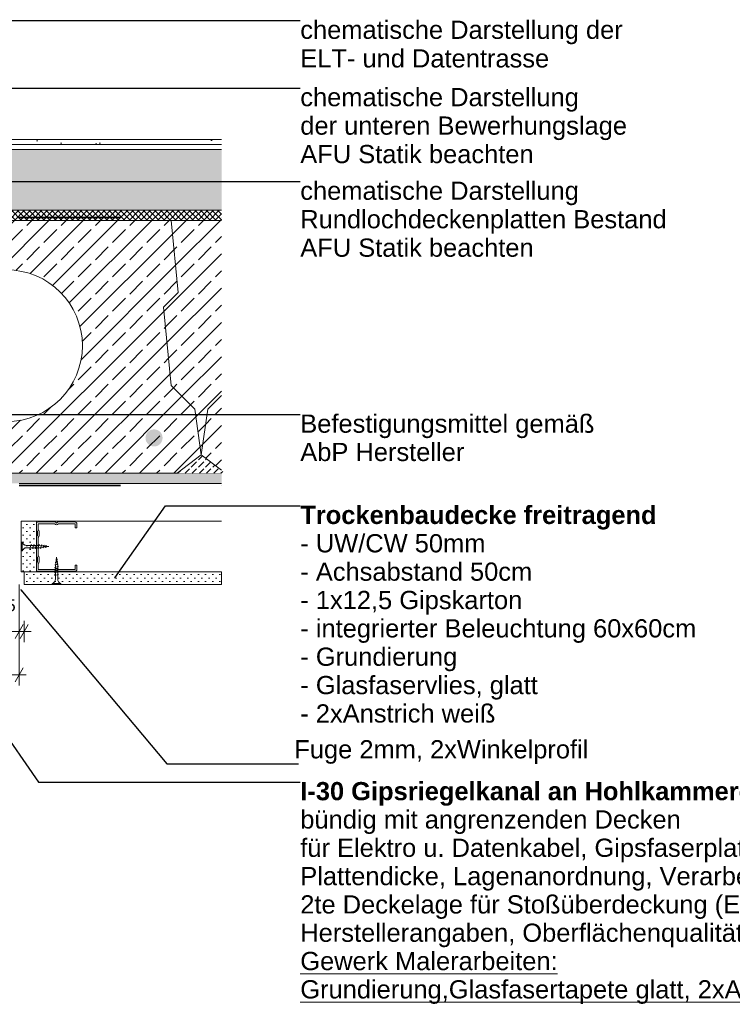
# Model space of a CAD drawing. Header units: metres. Extents: x -1.1 to 13.1, y -2.2 to 1.8.
# Tile 45 of 63: x 6.4 to 7.1, y -2.2 to -1.2. Entities that reach past the tile are written whole.
import ezdxf

# ---------------------------------------------------------------- set-up
doc = ezdxf.new("R2010")
doc.units = ezdxf.units.M
doc.header["$MEASUREMENT"] = 0
for name, pattern in [('Strichlinie eng', [0.023, 0.015, -0.008]), ('VERDECKT', [0.005625, 0.00375, -0.001875]), ('Wipeout_Contour', [1, 0, -1])]:
    doc.linetypes.add(name, pattern=pattern)
for name, color, linetype in [('152 - Bemaßung_ Beschriftung.Ausbau', 7, 'Continuous'), ('301 - Elemente.Linie', 7, 'Continuous'), ('302 - Elemente.Schraffur', 7, 'Continuous'), ('603 - Struktur.Bodenplatte_ Decke Roh', 7, 'Continuous'), ('650 - Abdeckung.Fußboden Aufbau', 7, 'Continuous'), ('651 - Abdeckung.Decke abgehängt_ bekleidet', 7, 'Continuous'), ('Neubau_651 - Abdeckung.Decke abgehängt_ bekleidet', 7, 'Continuous'), ('Neubau_660 - Unterkonstruktion.Trockenbau', 7, 'Continuous')]:
    doc.layers.add(name, color=color, linetype=linetype)
doc.styles.add('ERSTELLTER_STIL_1', font='txt')
doc.styles.add('ERSTELLTER_STIL_2', font='txt')
doc.dimstyles.new('ERSTELLTER_STIL__4', dxfattribs={"dimtxt": 0.18, "dimasz": 0.001824, "dimexe": 0.18, "dimexo": 0.0625, "dimgap": 0, "dimtad": 0, "dimtih": 1, "dimtoh": 1, "dimdec": 4, "dimzin": 0, "dimdsep": 46, "dimcen": 0.09, "dimadec": 0, "dimazin": 0, "dimtfac": 1, "dimtdec": 4, "dimtmove": 0, "dimatfit": 3, "dimldrblk": 'ARROWHEAD_11', "dimfxl": 1, "dimtolj": 1, "dimtzin": 0, "dimarcsym": 0})
doc.dimstyles.new('ERSTELLTER_STIL__7', dxfattribs={"dimtxt": 0.018, "dimasz": 0.01064, "dimexe": 0.18, "dimexo": 0.0625, "dimgap": 0, "dimtad": 1, "dimtih": 1, "dimtoh": 1, "dimzin": 0, "dimdsep": 46, "dimtxsty": 'ERSTELLTER_STIL_1', "dimblk": 'ARROWHEAD_2', "dimblk1": 'ARROWHEAD_2', "dimblk2": 'ARROWHEAD_2', "dimcen": 0.09, "dimse1": 1, "dimse2": 1, "dimclrd": 7, "dimclre": 7, "dimclrt": 7, "dimazin": 0, "dimtfac": 1, "dimtdec": 4, "dimtmove": 0, "dimatfit": 3, "dimfxl": 1, "dimtolj": 1, "dimtzin": 0, "dimarcsym": 0})
doc.dimstyles.new('ERSTELLTER_STIL__8', dxfattribs={"dimtxt": 0.018, "dimasz": 0.01064, "dimexe": 0.18, "dimexo": 0.0625, "dimgap": 0, "dimtad": 1, "dimtih": 1, "dimtoh": 1, "dimzin": 0, "dimdsep": 46, "dimtxsty": 'ERSTELLTER_STIL_1', "dimblk": 'ARROWHEAD_2', "dimblk1": 'ARROWHEAD_2', "dimblk2": 'ARROWHEAD_2', "dimcen": 0.09, "dimclrd": 7, "dimclre": 7, "dimclrt": 7, "dimazin": 0, "dimtfac": 1, "dimtdec": 4, "dimtmove": 0, "dimatfit": 3, "dimfxl": 1, "dimtolj": 1, "dimtzin": 0, "dimarcsym": 0})
pattern_1 = [(45, (-2.272466, -8.022156), (-0.016970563, 0.016970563), []), (45, (-2.280952, -8.01367), (-0.016970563, 0.016970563), [0.018, -0.006])]
pattern_2 = [(45, (-2.2724663, -8.0221557), (-0.003535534, 0.003535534), [0, -0.005])]
pattern_3 = [(45, (-2.272466, -8.022156), (-0.007071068, 0.007071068), [0.0075, -0.0025]), (45, (-2.272466, -8.015085), (-0.007071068, 0.007071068), [0.0075, -0.0025])]

# ---------------------------------------------------------------- blocks, each defined once
blk = doc.blocks.new('*D78', base_point=(-2.27247, -8.02216))
at = {"layer": '152 - Bemaßung_ Beschriftung.Ausbau', "color": 7, "linetype": 'Continuous', "lineweight": 5}
for p, q in [((5.62156, -1.80662), (5.61348, -1.82062)), ((5.61752, -1.82412), (5.61752, -1.80312)), ((6.41348, -1.82062), (6.42156, -1.80662)), ((6.41752, -1.82412), (6.41752, -1.80312)), ((5.61752, -1.81362), (6.41752, -1.81362))]:
    blk.add_line(p, q, dxfattribs=at)
at = {"layer": '152 - Bemaßung_ Beschriftung.Ausbau', "color": 7, "lineweight": 5, "char_height": 0.018, "attachment_point": 7, "style": 'ERSTELLTER_STIL_1'}
for s, insert in [('\\A1;{\\pql;\\fArial|b0|i0|c0|p38;0\\fArial|b0|i0|c0|p38;\\A1{\\H.66x;\\S5^  ;}}', (6.3908, -1.81031)), ('\\A1;{\\pql;\\fArial|b0|i0|c0|p38;80}', (5.99253, -1.81002))]:
    blk.add_mtext(s, dxfattribs=dict(at, insert=insert))
blk = doc.blocks.new('ARROWHEAD_2')
at = {"color": 0, "linetype": 'Continuous', "lineweight": 0}
for p, q in [((0, 0), (-1, 0)), ((-0.378, -0.655), (0.378, 0.655))]:
    blk.add_line(p, q, dxfattribs=at)
blk = doc.blocks.new('*D79', base_point=(-2.27247, -8.02216))
at = {"layer": '152 - Bemaßung_ Beschriftung.Ausbau', "color": 7, "linetype": 'Continuous', "lineweight": 5}
for p, q in [((6.41348, -1.82062), (6.42156, -1.80662)), ((6.41752, -1.82412), (6.41752, -1.80312)), ((6.42656, -1.80662), (6.41848, -1.82062)), ((6.42252, -1.82412), (6.42252, -1.80312)), ((6.41752, -1.81362), (6.42252, -1.81362)), ((6.42252, -1.81362), (6.42937, -1.81362))]:
    blk.add_line(p, q, dxfattribs=at)
blk = doc.blocks.new('*D80', base_point=(-2.27247, -8.02216))
at = {"layer": '152 - Bemaßung_ Beschriftung.Ausbau', "color": 7, "linetype": 'Continuous', "lineweight": 5}
for p, q in [((5.61752, -1.86689), (5.61752, -1.76716)), ((6.41752, -1.86689), (6.41752, -1.76716)), ((5.61068, -1.85639), (5.61752, -1.85639)), ((5.62156, -1.84939), (5.61348, -1.86339)), ((5.61752, -1.85639), (6.41752, -1.85639)), ((6.41348, -1.86339), (6.42156, -1.84939)), ((6.41752, -1.85639), (6.42437, -1.85639))]:
    blk.add_line(p, q, dxfattribs=at)
at = {"layer": '152 - Bemaßung_ Beschriftung.Ausbau', "color": 7, "lineweight": 5, "insert": (6.00386, -1.85279), "char_height": 0.018, "attachment_point": 7, "style": 'ERSTELLTER_STIL_1'}
blk.add_mtext('\\A1;{\\pql;\\fArial|b0|i0|c0|p38;80}', dxfattribs=at)
blk = doc.blocks.new('ARROWHEAD_11')
at = {"color": 0, "linetype": 'Continuous', "lineweight": 0}
blk.add_line((0, 0), (-1, 0), dxfattribs=at)
at = {"color": 0, "linetype": 'Continuous', "lineweight": 0, "const_width": 0.25, "flags": 128}
blk.add_lwpolyline([(-0.125, 0, 1), (0.125, 0, 1)], format="xyb", close=True, dxfattribs=at)

msp = doc.modelspace()

# ---------------------------------------------------------------- hatches: boundary and pattern name
at = {"layer": '302 - Elemente.Schraffur', "linetype": 'Continuous', "lineweight": 5}
h = msp.add_hatch(dxfattribs=at)
h.set_pattern_fill('Beton__Stahlbeton_0002', style=0, pattern_type=2)
h.set_pattern_definition(pattern_1)
h.paths.add_polyline_path([(6.56015, -1.49308), (6.56783, -1.57054), (6.59109, -1.5938), (6.59752, -1.63884), (6.60396, -1.5938), (6.61752, -1.58024), (6.61752, -1.40716), (6.56783, -1.40716), (6.57476, -1.47848)])
at = {"layer": '603 - Struktur.Bodenplatte_ Decke Roh', "linetype": 'Continuous', "lineweight": 5}
h = msp.add_hatch(dxfattribs=at)
h.set_pattern_fill('Beton__Stahlbeton_0002', style=0, pattern_type=2)
h.set_pattern_definition(pattern_1)
h.paths.add_polyline_path([(6.04722, -1.40716), (6.04029, -1.47848), (6.05489, -1.49308), (6.04722, -1.57054), (6.02396, -1.5938), (6.01752, -1.63884), (6.04128, -1.65716), (6.57377, -1.65716), (6.59752, -1.63884), (6.59109, -1.5938), (6.56783, -1.57054), (6.56015, -1.49308), (6.57476, -1.47848), (6.56783, -1.40716)])
h.paths.add_polyline_path([(6.13502, -1.53107, 1), (6.28502, -1.53107, 1)], flags=0)
h.paths.add_polyline_path([(6.33002, -1.53107, 1), (6.48002, -1.53107, 1)], flags=0)
h = msp.add_hatch(dxfattribs=at)
h.set_pattern_fill('Beton__Stahlbeton_0002', style=0, pattern_type=2)
h.set_pattern_definition(pattern_1)
h.paths.add_polyline_path([(6.61752, -1.58024), (6.60396, -1.5938), (6.59752, -1.63884), (6.61752, -1.65426)])
at = {"layer": '603 - Struktur.Bodenplatte_ Decke Roh', "linetype": 'Continuous', "lineweight": 0, "true_color": 0x000000}
msp.add_hatch(color=18, dxfattribs=at).paths.add_polyline_path([(6.55926, -1.62223, -1), (6.54236, -1.62223, -1)])
at = {"layer": '603 - Struktur.Bodenplatte_ Decke Roh', "linetype": 'Continuous', "lineweight": 5}
h = msp.add_hatch(dxfattribs=at)
h.set_pattern_fill('Gips_0002', style=0, pattern_type=2)
h.set_pattern_definition(pattern_2)
h.paths.add_polyline_path([(5.41752, -1.65716), (5.41752, -1.66716), (6.61752, -1.66716), (6.61752, -1.65716)])
h = msp.add_hatch(dxfattribs=at)
h.set_pattern_fill('Gips_0002', style=0, pattern_type=2)
h.set_pattern_definition(pattern_2)
h.paths.add_polyline_path([(5.41752, -1.66716), (6.61752, -1.66716), (6.61752, -1.65716), (5.41752, -1.65716)])
at = {"layer": '650 - Abdeckung.Fußboden Aufbau', "linetype": 'Continuous', "lineweight": 5}
h = msp.add_hatch(dxfattribs=at)
h.set_pattern_fill('Teppich_0002', color=1, style=0, pattern_type=2)
h.set_pattern_definition([(45, (-2.272466, -7.962156), (-0.01909188, 0.01909188), [0, -0.018, 0, -0.027]), (110, (-2.212466, -7.962156), (0.0253717, 0.009234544), [0, -0.0132, 0, -0.0228])])
h.paths.add_polyline_path([(6.61752, -1.32716), (5.53753, -1.32716), (5.53753, -1.33216), (6.61752, -1.33216)])
h = msp.add_hatch(dxfattribs=at)
h.set_pattern_fill('Zementgebunden_0002', color=1, style=0, pattern_type=2)
h.set_pattern_definition([(45, (-2.272466, -8.022156), (-0.010606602, 0.010606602), [0, -0.015])])
h.paths.add_polyline_path([(5.53753, -1.33216), (5.53753, -1.33716), (6.61752, -1.33716), (6.61752, -1.33216)])
h = msp.add_hatch(dxfattribs=at)
h.set_pattern_fill('Beton__unbewehrt_0002', color=1, style=0, pattern_type=2)
h.set_pattern_definition(pattern_3)
h.paths.add_polyline_path([(5.53753, -1.33716), (5.53753, -1.39716), (6.61752, -1.39716), (6.61752, -1.33716)])
h = msp.add_hatch(dxfattribs=at)
h.set_pattern_fill('Dämmung__hart_2_0002', color=1, style=0, pattern_type=2)
h.set_pattern_definition([(45, (-2.2724663, -8.0221557), (-0.0028284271, 0.0028284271), []), (135, (-2.2724663, -8.0221557), (0.0028284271, 0.0028284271), [])])
h.paths.add_polyline_path([(5.53753, -1.39716), (5.53753, -1.40716), (6.61752, -1.40716), (6.61752, -1.39716)])
at = {"layer": '651 - Abdeckung.Decke abgehängt_ bekleidet', "linetype": 'Continuous', "lineweight": 5}
h = msp.add_hatch(dxfattribs=at)
h.set_pattern_fill('Gips_0002', style=0, pattern_type=2)
h.set_pattern_definition(pattern_2)
h.paths.add_polyline_path([(6.43452, -1.75466), (6.41952, -1.75466), (6.41952, -1.70466), (6.43452, -1.70466)])
at = {"layer": 'Neubau_651 - Abdeckung.Decke abgehängt_ bekleidet', "linetype": 'Continuous', "lineweight": 5}
h = msp.add_hatch(dxfattribs=at)
h.set_pattern_fill('Gips_0002', style=0, pattern_type=2)
h.set_pattern_definition(pattern_2)
h.paths.add_polyline_path([(6.61752, -1.76716), (6.42252, -1.76716), (6.42252, -1.75466), (6.61752, -1.75466)])

# ---------------------------------------------------------------- linework, layer by layer
at = {"layer": '301 - Elemente.Linie', "color": 1, "linetype": 'VERDECKT', "lineweight": 9}
for p, q in [((6.41952, -1.72541), (6.42052, -1.72541)), ((6.41952, -1.72541), (6.41952, -1.73391)), ((6.42052, -1.72541), (6.42052, -1.73391)), ((6.42915, -1.72853), (6.42502, -1.72853)), ((6.42502, -1.73078), (6.4284, -1.73078)), ((6.42821, -1.73134), (6.42934, -1.72797)), ((6.42852, -1.73166), (6.42821, -1.73134)), ((6.42852, -1.73166), (6.4287, -1.73134)), ((6.42889, -1.73078), (6.431, -1.73078)), ((6.42952, -1.72766), (6.42934, -1.72797)), ((6.42952, -1.72766), (6.42984, -1.72797)), ((6.43175, -1.72853), (6.42965, -1.72853)), ((6.43081, -1.73134), (6.43194, -1.72797)), ((6.43112, -1.73166), (6.43081, -1.73134)), ((6.43112, -1.73166), (6.4313, -1.73134)), ((6.43149, -1.73078), (6.4336, -1.73078)), ((6.43212, -1.72766), (6.43194, -1.72797)), ((6.43212, -1.72766), (6.43244, -1.72797)), ((6.43435, -1.72853), (6.43225, -1.72853)), ((6.43341, -1.73134), (6.43454, -1.72797)), ((6.43372, -1.73166), (6.43341, -1.73134)), ((6.43372, -1.73166), (6.4339, -1.73134)), ((6.43409, -1.73078), (6.4362, -1.73078)), ((6.43472, -1.72766), (6.43454, -1.72797)), ((6.43472, -1.72766), (6.43504, -1.72797)), ((6.43695, -1.72853), (6.43485, -1.72853)), ((6.43601, -1.73134), (6.43714, -1.72797)), ((6.43632, -1.73166), (6.43601, -1.73134)), ((6.43632, -1.73166), (6.4365, -1.73134)), ((6.43669, -1.73078), (6.43773, -1.73078)), ((6.43732, -1.72766), (6.43714, -1.72797)), ((6.43732, -1.72766), (6.43764, -1.72797)), ((6.43773, -1.72853), (6.43745, -1.72853)), ((6.43773, -1.72853), (6.43938, -1.72874)), ((6.43773, -1.73078), (6.43873, -1.73066)), ((6.43857, -1.73113), (6.43952, -1.72832)), ((6.43889, -1.73144), (6.43857, -1.73113)), ((6.43889, -1.73144), (6.43907, -1.73113)), ((6.43925, -1.73059), (6.44119, -1.73035)), ((6.4397, -1.72801), (6.43952, -1.72832)), ((6.4397, -1.72801), (6.44001, -1.72832)), ((6.43985, -1.7288), (6.44164, -1.72902)), ((6.44108, -1.73066), (6.44175, -1.72869)), ((6.4414, -1.73097), (6.44108, -1.73066)), ((6.4414, -1.73097), (6.44158, -1.73066)), ((6.44171, -1.73028), (6.44365, -1.73004)), ((6.44193, -1.72838), (6.44175, -1.72869)), ((6.44193, -1.72838), (6.44224, -1.72869)), ((6.44211, -1.72908), (6.44389, -1.7293)), ((6.4436, -1.73019), (6.44399, -1.72902)), ((6.44391, -1.7305), (6.4436, -1.73019)), ((6.44391, -1.7305), (6.44409, -1.73019)), ((6.44417, -1.72871), (6.44399, -1.72902)), ((6.44416, -1.72998), (6.44673, -1.72966)), ((6.44417, -1.72871), (6.44448, -1.72902)), ((6.44437, -1.72936), (6.44673, -1.72966)), ((6.41952, -1.73391), (6.42052, -1.73391))]:
    msp.add_line(p, q, dxfattribs=at)
at = {"layer": '301 - Elemente.Linie', "color": 92, "linetype": 'Strichlinie eng', "lineweight": 35, "true_color": 0x00be00, "flags": 128}
for points in [[(5.41752, -1.40441), (6.61752, -1.40441)], [(5.41752, -1.66925), (6.61752, -1.66925)]]:
    msp.add_lwpolyline(points, dxfattribs=at)
at = {"layer": '301 - Elemente.Linie', "color": 7, "linetype": 'Continuous', "lineweight": 9, "flags": 128}
msp.add_lwpolyline([(6.56783, -1.40716), (6.61752, -1.40716)], dxfattribs=at)
at = {"layer": '301 - Elemente.Linie', "color": 7, "linetype": 'Continuous', "lineweight": 18}
msp.add_circle((6.40502, -1.53107), 0.075, dxfattribs=at)
at = {"layer": '301 - Elemente.Linie', "color": 1, "linetype": 'VERDECKT', "lineweight": 9}
for centre, start, end in [((6.4251, -1.72361), 201.38361, 269.06084), ((6.4251, -1.7357), 90.9391, 158.61633)]:
    msp.add_arc(centre, 0.00492, start, end, dxfattribs=at)
at = {"layer": '603 - Struktur.Bodenplatte_ Decke Roh', "color": 7, "linetype": 'Continuous', "lineweight": 13}
for p, q in [((6.61752, -1.40716), (5.41752, -1.40716)), ((6.61752, -1.65716), (5.41752, -1.65716)), ((6.61752, -1.65716), (5.41752, -1.65716))]:
    msp.add_line(p, q, dxfattribs=at)
at = {"layer": '603 - Struktur.Bodenplatte_ Decke Roh', "color": 7, "linetype": 'Continuous', "lineweight": 5}
msp.add_line((6.61752, -1.66716), (6.41752, -1.66716), dxfattribs=at)
msp.add_line((6.61752, -1.66716), (6.41752, -1.66716), dxfattribs=at)
msp.add_line((6.61752, -1.66716), (6.41752, -1.66716), dxfattribs=at)
at = {"layer": '603 - Struktur.Bodenplatte_ Decke Roh', "color": 7, "linetype": 'Continuous', "lineweight": 13, "flags": 128}
msp.add_lwpolyline([(6.61752, -1.40716), (5.53753, -1.40716), (5.41752, -1.40716)], dxfattribs=at)
at = {"layer": '603 - Struktur.Bodenplatte_ Decke Roh', "color": 1, "linetype": 'Continuous', "lineweight": 9, "flags": 128}
msp.add_lwpolyline([(6.61752, -1.75466), (6.43452, -1.75466), (6.43452, -1.70466), (6.61752, -1.70466)], dxfattribs=at)
at = {"layer": '650 - Abdeckung.Fußboden Aufbau', "color": 1, "linetype": 'Continuous', "lineweight": 9}
for p, q in [((6.61752, -1.33216), (5.53753, -1.33216)), ((6.61752, -1.32716), (5.55753, -1.32716)), ((6.61752, -1.33716), (5.53753, -1.33716)), ((6.61752, -1.39716), (5.53753, -1.39716))]:
    msp.add_line(p, q, dxfattribs=at)
at = {"layer": '651 - Abdeckung.Decke abgehängt_ bekleidet', "color": 1, "linetype": 'Continuous', "lineweight": 18, "flags": 128}
msp.add_lwpolyline([(6.43452, -1.75466), (6.41952, -1.75466), (6.41952, -1.70466), (6.43452, -1.70466)], close=True, dxfattribs=at)
at = {"layer": 'Neubau_651 - Abdeckung.Decke abgehängt_ bekleidet', "color": 1, "linetype": 'Continuous', "lineweight": 18, "flags": 128}
msp.add_lwpolyline([(6.61752, -1.76716), (6.42252, -1.76716), (6.42252, -1.75466), (6.61752, -1.75466)], close=True, dxfattribs=at)
at = {"layer": 'Neubau_660 - Unterkonstruktion.Trockenbau', "color": 1, "linetype": 'Continuous', "lineweight": 5}
for p, q in [((6.45652, -1.74936), (6.45252, -1.75036)), ((6.45617, -1.74698), (6.45273, -1.74779)), ((6.4558, -1.74475), (6.4532, -1.74528)), ((6.45547, -1.74251), (6.45368, -1.74277)), ((6.45652, -1.75196), (6.45252, -1.75296)), ((6.45652, -1.75456), (6.45252, -1.75556)), ((6.45652, -1.75716), (6.45252, -1.75816)), ((6.45877, -1.76616), (6.45027, -1.76616))]:
    msp.add_line(p, q, dxfattribs=at)
at = {"layer": 'Neubau_660 - Unterkonstruktion.Trockenbau', "color": 1, "linetype": 'Continuous', "lineweight": 5, "flags": 128}
for points in [[(6.47277, -1.74806), (6.47452, -1.74806), (6.47452, -1.75206, -0.414214), (6.47252, -1.75406), (6.45647, -1.75406, -0.267949), (6.45474, -1.75306, 0.57735), (6.45431, -1.75306, -0.267949), (6.45257, -1.75406), (6.43652, -1.75406, -0.414214), (6.43452, -1.75206), (6.43452, -1.74656, -0.250492), (6.43541, -1.74489, 0.250492), (6.43552, -1.74468), (6.43552, -1.74043, 0.250492), (6.43541, -1.74022, -0.250492), (6.43452, -1.73856), (6.43452, -1.72076, -0.250492), (6.43541, -1.71909, 0.250492), (6.43552, -1.71888), (6.43552, -1.71463, 0.250492), (6.43541, -1.71442, -0.250492), (6.43452, -1.71276), (6.43452, -1.70726, -0.414214), (6.43652, -1.70526), (6.45257, -1.70526, -0.267949), (6.45431, -1.70626, 0.57735), (6.45474, -1.70626, -0.267949), (6.45647, -1.70526), (6.47252, -1.70526, -0.414214), (6.47452, -1.70726), (6.47452, -1.71126), (6.47277, -1.71126), (6.47277, -1.70726, 0.414214), (6.47252, -1.70701), (6.45647, -1.70701, 0.267949), (6.45625, -1.70713, -0.57735), (6.45279, -1.70713, 0.267949), (6.45257, -1.70701), (6.43652, -1.70701, 0.414214), (6.43627, -1.70726), (6.43627, -1.71276, 0.250492), (6.43638, -1.71296, -0.250492), (6.43727, -1.71463), (6.43727, -1.71888, -0.250492), (6.43638, -1.72055, 0.250492), (6.43627, -1.72076), (6.43627, -1.73856, 0.250492), (6.43638, -1.73876, -0.250492), (6.43727, -1.74043), (6.43727, -1.74468, -0.250492), (6.43638, -1.74635, 0.250492), (6.43627, -1.74656), (6.43627, -1.75206, 0.414214), (6.43652, -1.75231), (6.45257, -1.75231, 0.267949), (6.45279, -1.75218, -0.57735), (6.45625, -1.75218, 0.267949), (6.45647, -1.75231), (6.47252, -1.75231, 0.414214), (6.47277, -1.75206)], [(6.4534, -1.74909), (6.4534, -1.76166, -0.304192), (6.45027, -1.76616), (6.45027, -1.76716), (6.45877, -1.76716), (6.45877, -1.76616, -0.304191), (6.45565, -1.76166), (6.45565, -1.74909), (6.45452, -1.73995)]]:
    msp.add_lwpolyline(points, format="xyb", close=True, dxfattribs=at)

# ---------------------------------------------------------------- texts
at = {"layer": '152 - Bemaßung_ Beschriftung.Ausbau', "color": 7, "linetype": 'Continuous', "lineweight": 9, "char_height": 0.018, "attachment_point": 1}
for s, insert, line_spacing_factor, style in [('\\A1;{\\pql;\\fArial|b0|i0|c0|p38;chematische Darstellung der\\P\\pql;\\fArial|b0|i0|c0|p38;ELT\\fArial|b0|i0|c0|p38;- und \\fArial|b0|i0|c0|p38;Datentrasse}', (6.69534, -1.20973), 0.942728, 'ERSTELLTER_STIL_1'), ('\\A1;{\\pql;\\fArial|b0|i0|c0|p38;chematische Darstellung\\P\\pql;\\fArial|b0|i0|c0|p38;der unteren Bewerhungslage\\P\\pql;\\fArial|b0|i0|c0|p38;AFU Statik beachten}', (6.69534, -1.27634), 0.937921, 'ERSTELLTER_STIL_1'), ('\\A1;{\\pql;\\fArial|b0|i0|c0|p38;chematische Darstellung\\P\\pql;\\fArial|b0|i0|c0|p38;Rundlochdeckenplatten Bestand\\P\\pql;\\fArial|b0|i0|c0|p38;AFU Statik beachten}', (6.69534, -1.36885), 0.937921, 'ERSTELLTER_STIL_1'), ('\\A1;{\\pql;\\fArial|b0|i0|c0|p38;Befestigungsmittel gemäß\\P\\pql;\\fArial|b0|i0|c0|p38;AbP Hersteller}', (6.69534, -1.59909), 0.93321, 'ERSTELLTER_STIL_1'), ('\\A1;{\\pql;\\fArial|b1|i0|c0|p38;Trockenbaudecke freitragend\\P\\pql;\\fArial|b0|i0|c0|p38;- UW/CW 50mm\\P\\pql;\\fArial|b0|i0|c0|p38;- \\fArial|b0|i0|c0|p38;Achsabstand \\fArial|b0|i0|c0|p38;50cm\\P\\pql;\\fArial|b0|i0|c0|p38;- 1x12,5 Gipskarton\\P\\pql;\\fArial|b0|i0|c0|p38;- integrierter Beleuchtung 60x60cm\\P\\pql;\\fArial|b0|i0|c0|p38;- Grundierung\\P\\pql;\\fArial|b0|i0|c0|p38;- Glasfaservlies, glatt\\P\\pql;\\fArial|b0|i0|c0|p38;- 2xAnstrich weiß}', (6.69534, -1.68933), 0.934166, 'ERSTELLTER_STIL_2'), ('\\A1;{\\pql;\\fArial|b1|i0|c0|p38;I-30 Gipsriegelkanal an Hohlkammerdecke\\P\\pql;\\fArial|b0|i0|c0|p38;bündig mit angrenzenden Decken\\P\\pql;\\fArial|b0|i0|c0|p38;für Elektro u. Datenkabel, Gipsfaserplatten mit Vliesarmierung,\\P\\pql;\\fArial|b0|i0|c0|p38;Plattendicke, Lagenanordnung, Verarbeitung gemäß AbP,\\P\\pql;\\fArial|b0|i0|c0|p38;2te Deckelage für Stoßüberdeckung (Eckbereich) gemäß AbP, \\P\\pql;\\fArial|b0|i0|c0|p38;Herstellerangaben, Oberflächenqualität: Q3\\P\\pql;\\fArial|b0|i0|c0|p38;\\L\\LGewerk Malerarbeiten:\\P\\pql;\\fArial|b0|i0|c0|p38;Grundierung,Glasfasertapete glatt, 2xAnstrich weiß}', (6.69534, -1.96236), 0.93279, 'ERSTELLTER_STIL_2')]:
    msp.add_mtext(s, dxfattribs=dict(at, insert=insert, line_spacing_factor=line_spacing_factor, style=style))
at = {"layer": '152 - Bemaßung_ Beschriftung.Ausbau', "color": 7, "linetype": 'Continuous', "lineweight": 9, "insert": (6.98005, -1.94441), "char_height": 0.018, "attachment_point": 9, "style": 'ERSTELLTER_STIL_1'}
msp.add_mtext('\\A1;{\\pqr;\\fArial|b0|i0|c0|p38;Fuge\\fArial|b0|i0|c0|p38; 2mm\\fArial|b0|i0|c0|p38;, 2xWinkelprofil}', dxfattribs=at)

# ---------------------------------------------------------------- dimensions: what is measured, and where the dimension line sits
at = {"layer": '152 - Bemaßung_ Beschriftung.Ausbau', "color": 7, "linetype": 'Continuous', "lineweight": 5}
for base, p1, p2, dimstyle, picture, middle in [((6.41752, -1.81362), (5.61752, -1.76716), (6.41752, -1.76716), 'ERSTELLTER_STIL__7', '*D78', (6.00625, -1.80102)), ((6.41752, -1.85639), (5.61752, -1.76716), (6.41752, -1.76716), 'ERSTELLTER_STIL__8', '*D80', (6.01759, -1.84379)), ((6.4225226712, -1.8136172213), (6.4175226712, -1.7671556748), (6.4225226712, -1.7671556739), 'ERSTELLTER_STIL__7', '*D79', (6.4219737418, -1.8010172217))]:
    dim = msp.add_linear_dim(base=base, p1=p1, p2=p2, dimstyle=dimstyle, dxfattribs=at)
    dim.commit()
    dim.dimension.update_dxf_attribs({"geometry": picture, "text_midpoint": middle, "dimtype": 160})

# ---------------------------------------------------------------- leaders
at = {"layer": '152 - Bemaßung_ Beschriftung.Ausbau', "color": 7, "linetype": 'Continuous', "lineweight": 9, "annotation_type": 0, "has_hookline": 1, "hookline_direction": 0}
for points, text_width in [([(6.07355, -1.61025), (6.14878, -1.27634), (6.69534, -1.27634)], 0.32071), ([(6.29093, -1.40716), (6.29093, -1.36885), (6.69534, -1.36885)], 0.35791), ([(6.51195, -1.76059), (6.56221, -1.68933), (6.69534, -1.68933)], 0.3886), ([(6.3006, -1.76716), (6.43679, -1.96236), (6.69534, -1.96236)], 0.69385), ([(6.41903, -1.77232), (6.56342, -1.94441), (6.69347, -1.94441)], 0.28658)]:
    msp.add_leader(points, dimstyle='ERSTELLTER_STIL__4', dxfattribs=dict(at, text_width=text_width))

# ---------------------------------------------------------------- next in the draw order: wipeouts: each hides what was drawn before it
at = {"color": 254, "linetype": 'Wipeout_Contour', "lineweight": 0, "ltscale": 20.579884}
msp.add_wipeout([(6.59752, -1.63884), (6.57377, -1.65716), (6.62128, -1.65716)], dxfattribs=at).dxf.layer = '302 - Elemente.Schraffur'

# ---------------------------------------------------------------- next in the draw order: hatches: boundary and pattern name
at = {"layer": '302 - Elemente.Schraffur', "linetype": 'Continuous', "lineweight": 5}
h = msp.add_hatch(dxfattribs=at)
h.set_pattern_fill('Beton__unbewehrt_0002', style=0, pattern_type=2)
h.set_pattern_definition(pattern_3)
h.paths.add_polyline_path([(6.59752, -1.63884), (6.57377, -1.65716), (6.62128, -1.65716)])

# ---------------------------------------------------------------- next in the draw order: linework, layer by layer
at = {"layer": '301 - Elemente.Linie', "color": 7, "linetype": 'Continuous', "lineweight": 18, "flags": 128}
msp.add_lwpolyline([(6.56783, -1.40716), (6.57476, -1.47848), (6.56015, -1.49308), (6.56783, -1.57054), (6.59109, -1.5938), (6.59752, -1.63884), (6.57377, -1.65716), (6.04128, -1.65716), (6.01752, -1.63884), (6.02396, -1.5938), (6.04722, -1.57054), (6.05489, -1.49308), (6.04029, -1.47848), (6.04722, -1.40716)], close=True, dxfattribs=at)
msp.add_lwpolyline([(6.61752, -1.65426), (6.59752, -1.63884), (6.60396, -1.5938), (6.61752, -1.58024)], dxfattribs=at)

# ---------------------------------------------------------------- next in the draw order: leaders
at = {"layer": '152 - Bemaßung_ Beschriftung.Ausbau', "color": 7, "linetype": 'Continuous', "lineweight": 9, "annotation_type": 0, "has_hookline": 1, "hookline_direction": 0}
for points, text_width in [([(5.95509, -1.68055), (6.03924, -1.20973), (6.69534, -1.20973)], 0.31772), ([(6.3735, -1.66424), (6.40887, -1.59909), (6.69534, -1.59909)], 0.28784)]:
    msp.add_leader(points, dimstyle='ERSTELLTER_STIL__4', dxfattribs=dict(at, text_width=text_width))

doc.saveas('drawing.dxf')
